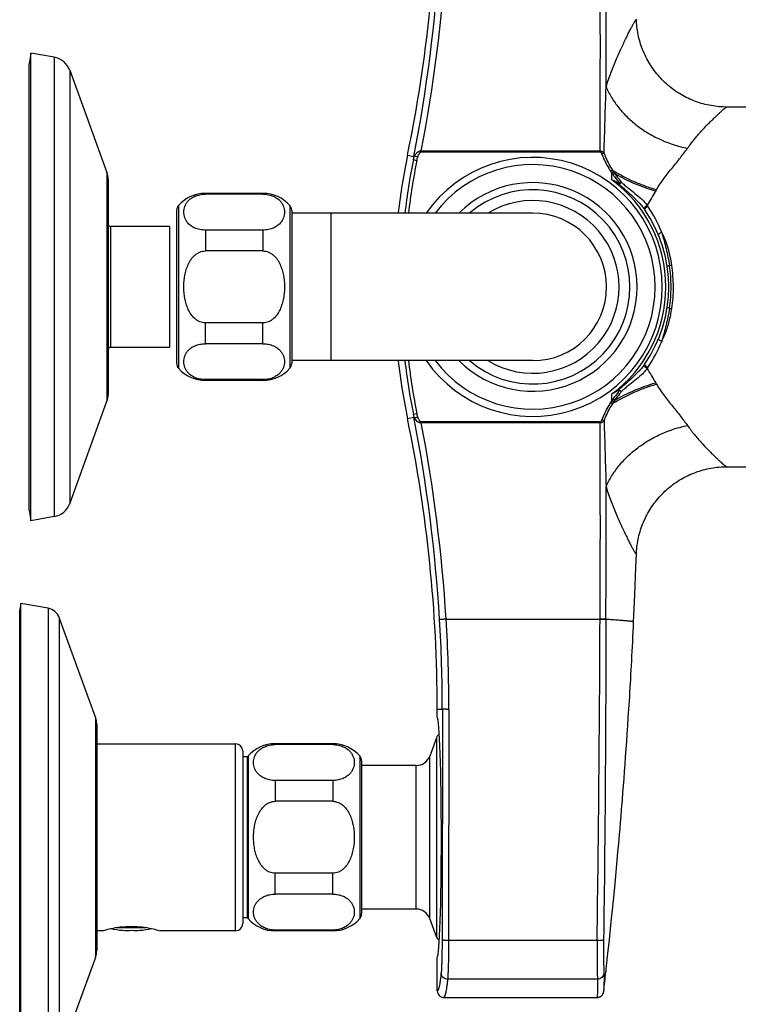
# Model space of a CAD drawing. Header units: millimetres. Extents: x 0 to 1118, y 0 to 864.
# Tile 8 of 13: x 669 to 769, y 106 to 243. Entities that reach past the tile are written whole.
import ezdxf

# ---------------------------------------------------------------- set-up
doc = ezdxf.new("R2010")
doc.units = ezdxf.units.MM
doc.header["$LTSCALE"] = 61.468
doc.layers.get('0').update_dxf_attribs({"linetype": 'CONTINUOUS'})

msp = doc.modelspace()

# ---------------------------------------------------------------- linework, layer by layer
at = {"color": 7, "linetype": 'CONTINUOUS'}
for p, q in [((670.58, 238.01), (670.32, 236.53)), ((670.58, 173.01), (670.58, 238.01)), ((673.83, 237.44), (670.58, 238.01)), ((670.32, 174.49), (670.32, 236.53)), ((675.97, 235.64), (681.15, 221.41)), ((790.22, 230.51), (767.29, 230.51)), ((681.32, 220.45), (681.32, 190.57)), ((702.82, 218.51), (694.82, 218.51)), ((702.82, 218.4), (694.82, 218.4)), ((690.82, 216.16), (690.82, 194.86)), ((706.82, 216.16), (706.82, 194.86)), ((740.32, 215.76), (706.82, 215.76)), ((689.82, 213.91), (681.62, 213.91)), ((689.82, 213.91), (689.82, 197.11)), ((702.82, 213.4), (694.82, 213.4)), ((702.82, 210.51), (694.82, 210.51)), ((702.82, 200.51), (694.82, 200.51)), ((689.82, 197.11), (681.62, 197.11)), ((702.82, 197.62), (694.82, 197.62)), ((740.32, 195.26), (706.82, 195.26)), ((702.82, 192.62), (694.82, 192.62)), ((702.82, 192.51), (694.82, 192.51)), ((675.97, 175.38), (681.15, 189.61)), ((767.04, 180.51), (767.3, 180.51)), ((767.29, 180.51), (790.22, 180.51)), ((670.32, 174.49), (670.58, 173.01)), ((673.83, 173.58), (670.58, 173.01)), ((669.17, 161.51), (669.02, 160.66)), ((669.17, 96.51), (669.17, 161.51)), ((672.98, 160.84), (669.17, 161.51)), ((669.02, 97.36), (669.02, 160.66)), ((679.55, 145.72), (674.52, 159.55)), ((727.04, 145.74), (727.04, 146.83)), ((753.6, 145.65), (753.68, 146.8)), ((753.53, 144.52), (753.6, 145.65)), ((679.72, 144.76), (679.72, 113.26)), ((753.45, 143.41), (753.53, 144.52)), ((726.93, 142.85), (726, 140.3)), ((753.31, 141.25), (753.38, 142.32)), ((753.38, 142.32), (753.45, 143.41)), ((679.72, 142.01), (699.02, 142.01)), ((700.02, 141.01), (700.02, 117.01)), ((712.52, 142.01), (704.52, 142.01)), ((712.52, 141.9), (704.52, 141.9)), ((753.23, 140.2), (753.31, 141.25)), ((700.68, 140.2), (700.02, 140.2)), ((700.68, 117.82), (700.68, 140.2)), ((716.52, 139.66), (716.52, 118.36)), ((753.15, 139.16), (753.23, 140.2)), ((724.12, 138.99), (716.52, 138.99)), ((753.08, 138.14), (753.15, 139.16)), ((712.52, 136.9), (704.52, 136.9)), ((752.93, 136.15), (753, 137.14)), ((753, 137.14), (753.08, 138.14)), ((752.85, 135.19), (752.93, 136.15)), ((752.78, 134.24), (752.85, 135.19)), ((712.52, 134.01), (704.52, 134.01)), ((752.59, 131.97), (752.67, 132.86)), ((752.52, 131.09), (752.59, 131.97)), ((752.38, 129.4), (752.45, 130.23)), ((752.45, 130.23), (752.52, 131.09)), ((752.27, 128.17), (752.38, 129.4)), ((752.16, 126.99), (752.27, 128.17)), ((752.06, 125.84), (752.16, 126.99)), ((751.86, 123.64), (751.96, 124.72)), ((751.96, 124.72), (752.06, 125.84)), ((712.52, 124.01), (704.52, 124.01)), ((751.76, 122.58), (751.86, 123.64)), ((751.66, 121.55), (751.76, 122.58)), ((712.52, 121.12), (704.52, 121.12)), ((751.53, 120.21), (751.66, 121.55)), ((751.4, 118.93), (751.53, 120.21)), ((700.68, 117.82), (700.02, 117.82)), ((724.12, 119.03), (716.52, 119.03)), ((726.93, 115.17), (726, 117.72)), ((751.13, 116.31), (751.28, 117.72)), ((751.28, 117.72), (751.4, 118.93)), ((680.52, 116.01), (679.72, 116.01)), ((699.02, 116.01), (688.52, 116.01)), ((712.52, 116.12), (704.52, 116.12)), ((712.52, 116.01), (704.52, 116.01)), ((750.97, 114.75), (751.13, 116.31)), ((750.77, 112.88), (750.97, 114.75)), ((679.55, 112.31), (674.52, 98.47)), ((727.04, 107.66), (727.04, 112.28)), ((750.58, 111.16), (750.77, 112.88)), ((750.53, 110.69), (750.58, 111.16)), ((750.38, 109.33), (750.4, 109.54)), ((750.4, 109.54), (750.45, 110.01)), ((750.45, 110.01), (750.48, 110.27)), ((750.2, 107.68), (750.25, 108.14)), ((750.25, 108.14), (750.31, 108.71)), ((750.31, 108.71), (750.33, 108.91)), ((727.94, 106.76), (749.28, 106.76)), ((750.18, 107.56), (750.19, 107.57)), ((750.18, 107.55), (750.18, 107.56)), ((750.18, 107.54), (750.18, 107.55)), ((750.18, 107.53), (750.18, 107.54)), ((750.18, 107.52), (750.18, 107.53)), ((750.19, 107.63), (750.2, 107.65)), ((750.19, 107.61), (750.19, 107.63)), ((750.19, 107.6), (750.19, 107.61)), ((750.19, 107.59), (750.19, 107.6)), ((750.19, 107.58), (750.19, 107.59)), ((750.19, 107.57), (750.19, 107.58)), ((750.2, 107.66), (750.2, 107.68)), ((750.2, 107.65), (750.2, 107.66))]:
    msp.add_line(p, q, dxfattribs=at)
at = {"color": 9, "linetype": 'CONTINUOUS'}
for p, q in [((673.83, 237.44), (673.83, 173.58)), ((675.97, 235.64), (675.97, 175.38)), ((722.91, 223.82), (723.81, 223.64)), ((723.72, 223.2), (724.21, 223.1)), ((723.9, 223.72), (724.34, 223.57)), ((724.82, 224.42), (724.82, 224.27)), ((724.82, 224.42), (749.67, 224.42)), ((724.82, 224.27), (749.67, 224.27)), ((749.67, 224.42), (749.67, 224.27)), ((750.22, 224.1), (749.91, 223.98)), ((751.38, 221.75), (751.14, 221.58)), ((681.15, 221.41), (681.15, 189.61)), ((751.56, 221.49), (751.32, 221.32)), ((751.32, 220.39), (751.32, 221.32)), ((694.82, 218.51), (694.82, 218.4)), ((702.82, 218.51), (702.82, 218.4)), ((691.07, 216.82), (691.07, 194.2)), ((706.57, 216.82), (706.57, 194.2)), ((712.32, 195.26), (712.32, 215.76)), ((681.62, 213.91), (681.62, 197.11)), ((694.82, 213.4), (694.82, 210.51)), ((702.82, 213.4), (702.82, 210.51)), ((694.82, 197.62), (694.82, 200.51)), ((702.82, 197.62), (702.82, 200.51)), ((694.82, 192.51), (694.82, 192.62)), ((702.82, 192.51), (702.82, 192.62)), ((751.32, 189.7), (751.32, 190.64)), ((751.38, 189.27), (751.14, 189.44)), ((751.56, 189.53), (751.32, 189.7)), ((723.72, 187.82), (724.21, 187.92)), ((722.91, 187.2), (723.81, 187.39)), ((723.9, 187.3), (724.34, 187.45)), ((749.67, 186.76), (724.82, 186.76)), ((749.67, 186.6), (724.82, 186.6)), ((749.67, 186.6), (749.67, 186.76)), ((750.22, 186.92), (749.91, 187.04)), ((672.98, 160.84), (672.98, 97.18)), ((674.52, 159.55), (674.52, 98.47)), ((728.28, 159.33), (749.67, 159.33)), ((749.67, 159.33), (749.67, 159.28)), ((750.49, 159.34), (750.49, 159.29)), ((727.04, 146.83), (727.76, 146.83)), ((727.76, 146.83), (727.71, 114.72)), ((728.65, 146.79), (728.61, 114.69)), ((679.55, 145.72), (679.55, 112.31)), ((726.93, 142.85), (726.93, 115.17)), ((699.02, 116.01), (699.02, 142.01)), ((704.52, 142.01), (704.52, 141.9)), ((712.52, 142.01), (712.52, 141.9)), ((700.77, 140.32), (700.77, 117.7)), ((716.27, 140.32), (716.27, 117.7)), ((726, 117.72), (726, 140.3)), ((724.12, 119.03), (724.12, 138.99)), ((704.52, 136.9), (704.52, 134.01)), ((712.52, 136.9), (712.52, 134.01)), ((704.52, 121.12), (704.52, 124.01)), ((712.52, 121.12), (712.52, 124.01)), ((682.49, 116.48), (686.55, 116.48)), ((704.52, 116.01), (704.52, 116.12)), ((712.52, 116.01), (712.52, 116.12)), ((749.26, 114.69), (728.61, 114.69)), ((749.31, 109.29), (728.49, 109.29))]:
    msp.add_line(p, q, dxfattribs=at)
at = {"color": 7, "linetype": 'CONTINUOUS'}
for points in [[(767.3, 230.51), (767.04, 230.51), (766.76, 230.52), (766.48, 230.54), (766.2, 230.56), (765.93, 230.59), (765.65, 230.62), (765.37, 230.66), (765.1, 230.7), (764.82, 230.76), (764.55, 230.81), (764.28, 230.88), (764.01, 230.95), (763.74, 231.02), (763.47, 231.11), (763.21, 231.19), (762.94, 231.29), (762.68, 231.39), (762.42, 231.49), (762.17, 231.6), (761.91, 231.72), (761.66, 231.84), (761.41, 231.97), (761.17, 232.1), (760.92, 232.24), (760.69, 232.39), (760.45, 232.54), (760.22, 232.69), (759.99, 232.85), (759.76, 233.02), (759.54, 233.19), (759.32, 233.36), (759.11, 233.54), (758.9, 233.72), (758.69, 233.91), (758.49, 234.11), (758.29, 234.3), (758.1, 234.51), (757.91, 234.71), (757.73, 234.92), (757.55, 235.14), (757.37, 235.36), (757.2, 235.58), (757.04, 235.8), (756.88, 236.03), (756.73, 236.27), (756.58, 236.5), (756.44, 236.74), (756.3, 236.98), (756.16, 237.23), (756.04, 237.48), (755.92, 237.73), (755.8, 237.98), (755.69, 238.23), (755.59, 238.49), (755.49, 238.75), (755.39, 239.01), (755.31, 239.27), (755.23, 239.54), (755.15, 239.8), (755.08, 240.07), (755.02, 240.33), (754.96, 240.6), (754.91, 240.86), (754.87, 241.13), (754.83, 241.39), (754.8, 241.65), (754.77, 241.91), (754.75, 242.16), (754.73, 242.42), (754.72, 242.65)], [(754.72, 168.37), (754.73, 168.6), (754.75, 168.85), (754.77, 169.11), (754.8, 169.37), (754.83, 169.63), (754.87, 169.89), (754.91, 170.16), (754.96, 170.42), (755.02, 170.69), (755.08, 170.95), (755.15, 171.22), (755.23, 171.48), (755.31, 171.74), (755.39, 172.01), (755.49, 172.27), (755.59, 172.53), (755.69, 172.79), (755.8, 173.04), (755.92, 173.29), (756.04, 173.54), (756.16, 173.79), (756.3, 174.04), (756.43, 174.28), (756.58, 174.52), (756.73, 174.75), (756.88, 174.99), (757.04, 175.22), (757.2, 175.44), (757.37, 175.66), (757.55, 175.88), (757.73, 176.1), (757.91, 176.31), (758.1, 176.51), (758.29, 176.72), (758.49, 176.91), (758.69, 177.11), (758.9, 177.3), (759.11, 177.48), (759.32, 177.66), (759.54, 177.83), (759.76, 178), (759.99, 178.17), (760.21, 178.33), (760.45, 178.48), (760.68, 178.63), (760.92, 178.78), (761.17, 178.92), (761.41, 179.05), (761.66, 179.18), (761.91, 179.3), (762.16, 179.42), (762.42, 179.53), (762.68, 179.63), (762.94, 179.73), (763.2, 179.83), (763.47, 179.91), (763.74, 180), (764.01, 180.07), (764.28, 180.14), (764.55, 180.21), (764.82, 180.26), (765.1, 180.32), (765.37, 180.36), (765.65, 180.4), (765.92, 180.44), (766.2, 180.46), (766.48, 180.48), (766.76, 180.5), (767.04, 180.51)], [(754.34, 158.93), (754.51, 162.76), (754.66, 166.56), (754.72, 168.37)], [(753.68, 146.8), (753.71, 147.38), (753.75, 147.97), (753.79, 148.56), (753.82, 149.16), (753.86, 149.77), (753.89, 150.38), (753.93, 151), (753.96, 151.62), (754, 152.25), (754.04, 152.89), (754.07, 153.53), (754.11, 154.19), (754.14, 154.84), (754.17, 155.51), (754.21, 156.18), (754.24, 156.86), (754.28, 157.55), (754.31, 158.25), (754.34, 158.93)], [(752.67, 132.86), (752.7, 133.32), (752.78, 134.24)], [(750.48, 110.27), (750.5, 110.4), (750.53, 110.69)], [(750.33, 108.91), (750.37, 109.23), (750.38, 109.33)], [(749.28, 106.76), (749.33, 106.76), (749.36, 106.76), (749.4, 106.77), (749.44, 106.77), (749.48, 106.78), (749.52, 106.79), (749.56, 106.8), (749.59, 106.82), (749.63, 106.83), (749.67, 106.85), (749.7, 106.86), (749.73, 106.88), (749.77, 106.9), (749.8, 106.92), (749.83, 106.94), (749.85, 106.96), (749.88, 106.98), (749.9, 107.01), (749.93, 107.03), (749.95, 107.05), (749.97, 107.07), (749.98, 107.09), (750, 107.11), (750.02, 107.13), (750.03, 107.15), (750.04, 107.17), (750.05, 107.19), (750.06, 107.21), (750.07, 107.23), (750.08, 107.24), (750.09, 107.26), (750.1, 107.28), (750.11, 107.29), (750.11, 107.31), (750.12, 107.32), (750.13, 107.34), (750.13, 107.35), (750.14, 107.36), (750.14, 107.38), (750.14, 107.39), (750.15, 107.4), (750.15, 107.41), (750.15, 107.42), (750.16, 107.43), (750.16, 107.44), (750.16, 107.44), (750.16, 107.45), (750.16, 107.46), (750.17, 107.47), (750.17, 107.47), (750.17, 107.48), (750.17, 107.49), (750.17, 107.49), (750.17, 107.5), (750.17, 107.5), (750.17, 107.51), (750.18, 107.52)]]:
    msp.add_lwpolyline(points, dxfattribs=at)
for centre, radius, start, end in [((527.52, 264.2), 199.52, 348.3248, 360), ((673.34, 234.68), 2.8, 20, 80), ((811.52, 205.51), 90.48, 168.3248, 173.4953), ((740.32, 205.51), 18, 214.7133, 145.2867), ((678.52, 220.45), 2.8, 0, 20), ((740.32, 205.51), 13.5, 229.4003, 130.5997), ((694.82, 213.51), 5, 90, 138.5904), ((702.82, 213.51), 5, 41.4096, 90), ((691.82, 216.16), 1, 138.5904, 180), ((705.82, 216.16), 1, 0, 41.4096), ((740.32, 205.51), 12, 238.6762, 121.3238), ((740.32, 205.51), 10.25, 270, 90), ((740.32, 205.51), 18.9, 325.5168, 34.4832), ((681.62, 214.21), 0.3, 180, 270), ((681.62, 196.81), 0.3, 90, 180), ((691.82, 194.86), 1, 180, 221.4096), ((705.82, 194.86), 1, 318.5904, 360), ((811.52, 205.51), 90.48, 186.5047, 191.6752), ((694.82, 197.51), 5, 221.4096, 270), ((702.82, 197.51), 5, 270, 318.5904), ((678.52, 190.57), 2.8, 340, 360), ((527.52, 146.83), 199.52, 0, 11.6752), ((673.34, 176.34), 2.8, 280, 340), ((672.64, 158.87), 2, 20, 80), ((676.92, 144.76), 2.8, 0, 20), ((727.87, 142.51), 1, 122.6704, 160), ((699.02, 141.01), 1, 0, 90), ((704.52, 137.01), 5, 90, 138.5904), ((712.52, 137.01), 5, 41.4096, 90), ((701.52, 139.66), 1, 138.5904, 147.0949), ((715.52, 139.66), 1, 0, 41.4096), ((724.12, 140.99), 2, 270, 340), ((701.52, 118.36), 1, 212.9051, 221.4096), ((704.52, 121.01), 5, 221.4096, 270), ((712.52, 121.01), 5, 270, 318.5904), ((715.52, 118.36), 1, 318.5904, 360), ((724.12, 117.03), 2, 20, 90), ((699.02, 117.01), 1, 270, 360), ((684.52, 130.01), 13.98, 258.3063, 265.0719), ((683.9, 126.54), 10.47, 266.8469, 273.4221), ((685.15, 126.54), 10.47, 266.5779, 273.1531), ((684.52, 130.01), 13.98, 274.9281, 281.6938), ((727.87, 115.51), 1, 200, 237.3296), ((676.92, 113.26), 2.8, 340, 360), ((727.94, 107.66), 0.9, 180.0272, 269.7584)]:
    msp.add_arc(centre, radius, start, end, dxfattribs=at)
at = {"color": 9, "linetype": 'CONTINUOUS'}
for centre, radius, start, end in [((511.59, 264.93), 216.19, 348.9877, 356.4952), ((515.36, 264.85), 213.33, 349.0744, 356.4634), ((-2007.03, 238.85), 2756.74, 359.70015, 0.267), ((-3264.43, 239.27), 4014.94, 359.91511, 0.17707), ((811.52, 205.51), 89.56, 168.6066, 173.4283), ((811.52, 205.51), 89.06, 168.6066, 173.3914), ((808.53, 207.14), 86.32, 168.9848, 169.2771), ((740.32, 205.51), 17, 217.0839, 142.9161), ((759.85, 227.22), 10.08, 212.8632, 214.6209), ((759.83, 227.41), 10.46, 213.8041, 215.5452), ((766.3, 231.56), 18.14, 214.3575, 215.2547), ((740.32, 205.51), 18.5, 306.4837, 53.5169), ((743.21, 206.1), 16.43, 56.2798, 60.4116), ((778.92, 183.99), 46.14, 126.1297, 126.4885), ((766.11, 231.54), 17.68, 214.6306, 215.5386), ((740.32, 205.51), 14.5, 224.9877, 135.0123), ((759.7, 216.34), 8.13, 154.0936, 155.1152), ((776.37, 207.58), 22.07, 148.7467, 149.304), ((1382.74, -152.54), 727.31, 149.29381, 149.47638), ((750.03, 212.18), 7.12, 34.4855, 35.7755), ((752.77, 214.33), 4.27, 33.9488, 36.1806), ((739.79, 205.6), 19.92, 22.0966, 33.9353), ((760.69, 201.55), 7.05, 98.5592, 101.2093), ((739.82, 205.51), 19.72, 359.9987, 8.6288), ((739.27, 205.51), 20.59, 0.0013, 8.4226), ((739.82, 205.51), 19.72, 351.371, 0.0014), ((739.29, 205.51), 20.58, 351.5745, 0.0017), ((760.69, 209.47), 7.06, 258.7903, 261.4401), ((739.78, 205.42), 19.92, 326.0649, 337.9038), ((811.52, 205.51), 89.56, 186.5717, 191.3934), ((811.52, 205.51), 89.06, 186.6086, 191.3934), ((750.03, 198.84), 7.12, 324.224, 325.5149), ((752.76, 196.7), 4.28, 323.815, 326.0506), ((776.37, 203.44), 22.07, 210.696, 211.2533), ((759.83, 183.62), 10.46, 144.4548, 146.1959), ((766.3, 179.46), 18.14, 144.7453, 145.6425), ((759.85, 183.81), 10.08, 145.3791, 147.1368), ((778.92, 227.02), 46.13, 233.5113, 233.8701), ((766.11, 179.48), 17.68, 144.4614, 145.3694), ((808.53, 203.88), 86.32, 190.7229, 191.0152), ((511.59, 146.09), 216.19, 3.5048, 11.0123), ((652.15, 186.68), 72.67, 359.9395, 0.0601), ((515.35, 146.17), 213.33, 3.5366, 10.9255), ((-2007.04, 172.18), 2756.75, 359.73301, 0.29985), ((-3264.43, 171.75), 4014.94, 359.82293, 0.08489), ((527.52, 147.08), 200.23, 359.9277, 3.5008), ((527.53, 147.05), 201.13, 359.9279, 3.5011), ((-3382.34, 175.31), 4132.04, 359.15928, 359.77762)]:
    msp.add_arc(centre, radius, start, end, dxfattribs=at)
at = {"color": 7, "linetype": 'CONTINUOUS'}
msp.add_ellipse((727.02, 129.01), major_axis=(0, 16.74), ratio=0.036016, start_param=3.177868, end_param=6.24691, dxfattribs=at)
at = {"color": 9, "linetype": 'CONTINUOUS'}
for points, knots in [([(750.51, 233.32), (750.62, 233.66), (750.86, 234.34), (751.22, 235.33), (751.59, 236.28), (751.96, 237.18), (752.33, 238.03), (752.69, 238.83), (753.03, 239.57), (753.36, 240.24), (753.66, 240.84), (753.89, 241.29), (754.06, 241.61), (754.17, 241.82), (754.27, 242.01), (754.37, 242.17), (754.45, 242.31), (754.52, 242.43), (754.57, 242.51), (754.61, 242.56), (754.63, 242.6), (754.65, 242.62), (754.67, 242.64), (754.69, 242.66), (754.7, 242.67), (754.71, 242.67), (754.72, 242.67), (754.72, 242.66), (754.72, 242.65), (754.72, 242.65)], [0, 0, 0, 0, 0.105359, 0.207745, 0.30663, 0.401503, 0.491787, 0.576851, 0.65602, 0.728586, 0.793823, 0.851011, 0.876339, 0.899349, 0.919988, 0.938219, 0.954005, 0.967327, 0.978174, 0.982671, 0.986551, 0.98982, 0.992484, 0.994555, 0.996063, 0.997075, 0.997803, 0.998683, 1, 1, 1, 1]), ([(750.22, 224.1), (750.27, 225.63), (750.37, 228.7), (750.46, 231.78), (750.51, 233.32)], [0, 0, 0, 0, 0.497489, 1, 1, 1, 1]), ([(750.51, 233.32), (750.72, 232.81), (751.25, 231.79), (752.26, 230.36), (753.49, 229.03), (754.91, 227.82), (756.49, 226.77), (758.75, 225.61), (760.58, 225.02), (761.83, 224.78)], [0, 0, 0, 0, 0.113832, 0.232673, 0.355945, 0.482739, 0.611908, 0.742152, 1, 1, 1, 1]), ([(761.83, 224.78), (762.13, 225.21), (762.75, 226.01), (763.7, 227.12), (764.48, 227.95), (765.07, 228.54), (765.47, 228.93), (765.84, 229.28), (766.17, 229.6), (766.47, 229.87), (766.72, 230.09), (766.91, 230.25), (767.03, 230.35), (767.11, 230.4), (767.17, 230.45), (767.22, 230.48), (767.26, 230.5), (767.29, 230.51), (767.3, 230.51)], [0, 0, 0, 0, 0.198247, 0.382634, 0.550153, 0.626458, 0.697116, 0.761589, 0.819322, 0.86977, 0.912463, 0.947025, 0.961163, 0.97317, 0.983031, 0.990748, 0.99636, 1, 1, 1, 1]), ([(757.51, 219.03), (757.84, 219.58), (758.56, 220.61), (759.7, 222.06), (760.64, 223.22), (761.34, 224.12), (761.67, 224.56), (761.83, 224.78)], [0, 0, 0, 0, 0.266154, 0.524181, 0.770457, 0.887701, 1, 1, 1, 1]), ([(723.72, 223.2), (723.75, 223.34), (723.81, 223.51), (723.88, 223.68), (723.9, 223.72)], [0, 0, 0, 0, 0.749354, 1, 1, 1, 1]), ([(723.9, 223.72), (723.89, 223.72), (723.86, 223.7), (723.83, 223.68), (723.81, 223.65), (723.81, 223.64)], [0, 0, 0, 0, 0.302625, 0.683107, 1, 1, 1, 1]), ([(723.9, 223.72), (723.95, 223.81), (724.02, 223.94), (724.13, 224.08), (724.2, 224.15), (724.26, 224.2), (724.32, 224.25), (724.38, 224.3), (724.45, 224.33), (724.51, 224.37), (724.59, 224.4), (724.65, 224.41), (724.7, 224.42), (724.74, 224.42), (724.78, 224.42), (724.81, 224.42), (724.82, 224.42)], [0, 0, 0, 0, 0.245718, 0.369306, 0.431301, 0.493512, 0.555953, 0.618516, 0.681293, 0.744594, 0.808178, 0.871762, 0.903689, 0.935705, 0.96785, 1, 1, 1, 1]), ([(724.34, 223.57), (724.36, 223.64), (724.4, 223.75), (724.46, 223.88), (724.51, 223.98), (724.57, 224.07), (724.62, 224.14), (724.67, 224.2), (724.72, 224.23), (724.76, 224.26), (724.8, 224.27), (724.82, 224.27)], [0, 0, 0, 0, 0.250093, 0.375158, 0.500216, 0.625261, 0.750262, 0.812786, 0.87529, 0.93772, 1, 1, 1, 1]), ([(749.67, 224.42), (749.72, 224.42), (749.81, 224.4), (749.91, 224.37), (749.98, 224.33), (750.05, 224.28), (750.12, 224.23), (750.17, 224.17), (750.21, 224.12), (750.22, 224.1)], [0, 0, 0, 0, 0.252693, 0.378709, 0.50421, 0.628993, 0.753205, 0.87682, 1, 1, 1, 1]), ([(749.67, 224.27), (749.68, 224.27), (749.72, 224.26), (749.76, 224.23), (749.79, 224.2), (749.83, 224.15), (749.88, 224.08), (749.9, 224.01), (749.91, 223.98)], [0, 0, 0, 0, 0.124533, 0.249409, 0.374475, 0.499607, 0.749744, 1, 1, 1, 1]), ([(749.91, 223.98), (749.99, 223.77), (750.34, 222.94), (750.77, 222.14), (751.14, 221.58)], [0, 0, 0, 0, 0.250215, 1, 1, 1, 1]), ([(750.22, 224.1), (750.3, 223.9), (750.62, 223.08), (751.03, 222.3), (751.38, 221.75)], [0, 0, 0, 0, 0.250212, 1, 1, 1, 1]), ([(751.38, 221.75), (751.85, 221.45), (752.82, 220.9), (754.33, 220.17), (755.89, 219.54), (756.97, 219.19), (757.51, 219.03)], [0, 0, 0, 0, 0.245887, 0.496737, 0.749232, 1, 1, 1, 1]), ([(752.39, 219.89), (752.3, 219.94), (751.95, 220.11), (751.59, 220.27), (751.32, 220.39)], [0, 0, 0, 0, 0.249612, 1, 1, 1, 1]), ([(751.48, 221.09), (751.56, 220.99), (751.85, 220.58), (752.16, 220.19), (752.39, 219.89)], [0, 0, 0, 0, 0.250162, 1, 1, 1, 1]), ([(751.72, 221.26), (752.6, 220.74), (754.45, 219.82), (756.4, 219.13), (757.4, 218.85)], [0, 0, 0, 0, 0.497669, 1, 1, 1, 1]), ([(751.72, 221.26), (751.79, 221.16), (752.08, 220.76), (752.38, 220.37), (752.62, 220.08)], [0, 0, 0, 0, 0.250226, 1, 1, 1, 1]), ([(752.62, 220.08), (752.6, 220.06), (752.54, 219.99), (752.46, 219.9), (752.39, 219.83), (752.36, 219.79), (752.34, 219.77), (752.33, 219.76)], [0, 0, 0, 0, 0.235687, 0.618936, 0.812427, 0.907282, 1, 1, 1, 1]), ([(752.33, 219.76), (752.48, 219.63), (752.79, 219.36), (753.41, 218.82), (754.17, 218.14), (754.9, 217.43), (755.44, 216.82), (755.69, 216.51), (755.81, 216.34)], [0, 0, 0, 0, 0.125521, 0.251035, 0.501884, 0.751891, 0.876262, 1, 1, 1, 1]), ([(752.62, 220.08), (752.6, 220.07), (752.52, 220.01), (752.45, 219.94), (752.39, 219.89)], [0, 0, 0, 0, 0.233608, 1, 1, 1, 1]), ([(752.62, 220.08), (752.77, 219.94), (753.07, 219.66), (753.71, 219.14), (754.52, 218.52), (755.3, 217.88), (755.86, 217.32), (756.11, 217.01), (756.22, 216.85)], [0, 0, 0, 0, 0.127614, 0.255154, 0.509214, 0.758986, 0.880844, 1, 1, 1, 1]), ([(756.22, 216.86), (756.15, 216.82), (756.07, 216.75), (755.96, 216.66), (755.9, 216.59), (755.85, 216.51), (755.81, 216.44), (755.79, 216.37), (755.81, 216.34)], [0, 0, 0, 0, 0.318275, 0.473381, 0.617223, 0.744397, 0.851033, 1, 1, 1, 1]), ([(756.31, 216.72), (756.28, 216.7), (756.22, 216.66), (756.13, 216.59), (756.04, 216.52), (755.98, 216.45), (755.93, 216.38), (755.89, 216.32), (755.88, 216.26), (755.89, 216.22), (755.9, 216.21)], [0, 0, 0, 0, 0.162311, 0.325522, 0.482421, 0.62629, 0.751526, 0.854499, 0.935111, 1, 1, 1, 1]), ([(758.24, 213.09), (758.18, 213.07), (758.08, 213.02), (757.97, 212.96), (757.9, 212.91), (757.85, 212.87), (757.82, 212.84), (757.79, 212.81), (757.77, 212.77), (757.78, 212.75)], [0, 0, 0, 0, 0.348328, 0.510762, 0.656597, 0.780487, 0.833019, 0.878913, 1, 1, 1, 1]), ([(759.64, 208.53), (759.58, 208.93), (759.3, 210.5), (758.79, 212.03), (758.24, 213.09)], [0, 0, 0, 0, 0.253461, 1, 1, 1, 1]), ([(758.24, 213.09), (758.46, 212.33), (758.88, 210.81), (759.2, 209.26), (759.32, 208.47)], [0, 0, 0, 0, 0.496147, 1, 1, 1, 1]), ([(759.32, 208.47), (759.28, 208.46), (759.2, 208.44), (759.11, 208.42), (759.05, 208.4), (759.03, 208.39), (759.02, 208.38), (759.01, 208.38), (759, 208.37), (759, 208.37)], [0, 0, 0, 0, 0.394138, 0.706617, 0.823439, 0.910803, 0.943195, 0.968264, 1, 1, 1, 1]), ([(759.32, 202.55), (759.2, 201.76), (758.88, 200.21), (758.46, 198.69), (758.24, 197.93)], [0, 0, 0, 0, 0.503853, 1, 1, 1, 1]), ([(759.32, 202.55), (759.28, 202.56), (759.2, 202.58), (759.11, 202.6), (759.05, 202.62), (759.03, 202.63), (759.02, 202.64), (759.01, 202.65), (759, 202.65), (759, 202.66)], [0, 0, 0, 0, 0.394126, 0.7066, 0.823421, 0.910788, 0.943184, 0.968256, 1, 1, 1, 1]), ([(758.24, 197.93), (758.42, 198.28), (758.83, 199.19), (759.32, 200.71), (759.55, 201.9), (759.64, 202.5)], [0, 0, 0, 0, 0.24694, 0.621205, 1, 1, 1, 1]), ([(758.24, 197.93), (758.18, 197.96), (758.08, 198), (757.97, 198.06), (757.9, 198.11), (757.85, 198.15), (757.82, 198.18), (757.79, 198.21), (757.77, 198.25), (757.78, 198.27)], [0, 0, 0, 0, 0.348314, 0.510746, 0.656582, 0.780476, 0.83301, 0.878907, 1, 1, 1, 1]), ([(755.81, 194.68), (755.68, 194.5), (755.42, 194.17), (754.84, 193.52), (754.06, 192.77), (753.24, 192.05), (752.59, 191.48), (752.26, 191.2), (752.09, 191.05)], [0, 0, 0, 0, 0.123727, 0.24812, 0.49818, 0.749023, 0.874512, 1, 1, 1, 1]), ([(756.22, 194.17), (756.15, 194.2), (756.07, 194.27), (755.96, 194.36), (755.9, 194.44), (755.85, 194.51), (755.81, 194.58), (755.79, 194.65), (755.81, 194.68)], [0, 0, 0, 0, 0.318275, 0.473381, 0.617223, 0.744397, 0.851033, 1, 1, 1, 1]), ([(756.31, 194.3), (756.28, 194.32), (756.22, 194.36), (756.13, 194.43), (756.04, 194.5), (755.98, 194.57), (755.93, 194.64), (755.89, 194.71), (755.88, 194.76), (755.89, 194.8), (755.9, 194.81)], [0, 0, 0, 0, 0.162318, 0.325534, 0.482436, 0.626304, 0.751538, 0.854506, 0.935113, 1, 1, 1, 1]), ([(756.22, 194.17), (756.11, 194.01), (755.86, 193.71), (755.3, 193.14), (754.52, 192.5), (753.71, 191.88), (753.07, 191.36), (752.77, 191.08), (752.62, 190.94)], [0, 0, 0, 0, 0.119158, 0.241017, 0.490789, 0.744848, 0.872387, 1, 1, 1, 1]), ([(756.22, 194.17), (756.42, 193.83), (756.81, 193.17), (757.2, 192.5), (757.4, 192.17)], [0, 0, 0, 0, 0.505131, 1, 1, 1, 1]), ([(751.38, 189.27), (751.85, 189.57), (752.82, 190.12), (754.33, 190.85), (755.89, 191.49), (756.97, 191.83), (757.51, 191.99)], [0, 0, 0, 0, 0.245887, 0.496737, 0.749232, 1, 1, 1, 1]), ([(751.72, 189.76), (752.6, 190.28), (754.45, 191.2), (756.4, 191.89), (757.4, 192.17)], [0, 0, 0, 0, 0.497669, 1, 1, 1, 1]), ([(757.51, 191.99), (757.84, 191.44), (758.56, 190.41), (759.7, 188.96), (760.64, 187.8), (761.34, 186.9), (761.67, 186.46), (761.83, 186.24)], [0, 0, 0, 0, 0.266154, 0.524181, 0.770457, 0.887701, 1, 1, 1, 1]), ([(752.41, 191.14), (752.33, 191.05), (752.01, 190.65), (751.7, 190.24), (751.48, 189.93)], [0, 0, 0, 0, 0.249816, 1, 1, 1, 1]), ([(752.62, 190.94), (752.54, 190.84), (752.23, 190.46), (751.93, 190.06), (751.72, 189.76)], [0, 0, 0, 0, 0.249755, 1, 1, 1, 1]), ([(751.14, 189.44), (751.02, 189.25), (750.54, 188.49), (750.16, 187.67), (749.91, 187.04)], [0, 0, 0, 0, 0.250174, 1, 1, 1, 1]), ([(751.38, 189.27), (751.26, 189.09), (750.81, 188.34), (750.45, 187.54), (750.22, 186.92)], [0, 0, 0, 0, 0.250177, 1, 1, 1, 1]), ([(723.9, 187.3), (723.88, 187.34), (723.81, 187.51), (723.75, 187.68), (723.72, 187.82)], [0, 0, 0, 0, 0.250646, 1, 1, 1, 1]), ([(723.9, 187.3), (723.89, 187.3), (723.86, 187.32), (723.83, 187.34), (723.81, 187.37), (723.81, 187.38)], [0, 0, 0, 0, 0.302625, 0.683107, 1, 1, 1, 1]), ([(724.82, 186.6), (724.79, 186.6), (724.75, 186.6), (724.7, 186.6), (724.65, 186.61), (724.59, 186.63), (724.49, 186.66), (724.38, 186.72), (724.22, 186.85), (724.05, 187.04), (723.95, 187.21), (723.9, 187.3)], [0, 0, 0, 0, 0.06427, 0.096327, 0.12833, 0.192147, 0.255647, 0.381601, 0.506634, 0.75414, 1, 1, 1, 1]), ([(724.82, 186.76), (724.8, 186.76), (724.76, 186.76), (724.72, 186.79), (724.67, 186.83), (724.62, 186.88), (724.57, 186.95), (724.49, 187.08), (724.41, 187.24), (724.36, 187.38), (724.34, 187.45)], [0, 0, 0, 0, 0.06225, 0.124696, 0.187206, 0.249738, 0.374754, 0.499814, 0.749877, 1, 1, 1, 1]), ([(749.91, 187.04), (749.9, 187.01), (749.88, 186.95), (749.83, 186.87), (749.79, 186.82), (749.76, 186.79), (749.72, 186.76), (749.68, 186.76), (749.67, 186.76)], [0, 0, 0, 0, 0.250238, 0.500356, 0.62548, 0.750533, 0.875386, 1, 1, 1, 1]), ([(750.22, 186.92), (750.21, 186.9), (750.17, 186.85), (750.12, 186.8), (750.05, 186.74), (749.98, 186.7), (749.91, 186.65), (749.85, 186.63), (749.79, 186.62), (749.76, 186.61), (749.73, 186.61), (749.7, 186.61), (749.68, 186.6), (749.67, 186.6)], [0, 0, 0, 0, 0.123077, 0.246695, 0.370642, 0.495465, 0.621036, 0.746721, 0.809844, 0.873164, 0.904848, 0.936561, 1, 1, 1, 1]), ([(750.22, 186.92), (750.27, 185.39), (750.37, 182.32), (750.46, 179.24), (750.51, 177.7)], [0, 0, 0, 0, 0.497489, 1, 1, 1, 1]), ([(750.51, 177.7), (750.72, 178.21), (751.25, 179.23), (752.26, 180.66), (753.49, 181.99), (754.91, 183.2), (756.49, 184.25), (758.75, 185.41), (760.58, 186), (761.83, 186.24)], [0, 0, 0, 0, 0.113832, 0.232673, 0.355945, 0.482739, 0.611908, 0.742152, 1, 1, 1, 1]), ([(761.83, 186.24), (762.13, 185.81), (762.75, 185.01), (763.7, 183.9), (764.48, 183.08), (765.07, 182.48), (765.47, 182.09), (765.84, 181.74), (766.17, 181.43), (766.47, 181.16), (766.72, 180.93), (766.91, 180.78), (767.03, 180.67), (767.11, 180.62), (767.17, 180.57), (767.22, 180.54), (767.26, 180.52), (767.29, 180.51), (767.3, 180.51)], [0, 0, 0, 0, 0.198247, 0.382634, 0.550153, 0.626458, 0.697116, 0.761589, 0.819322, 0.86977, 0.912463, 0.947025, 0.961163, 0.97317, 0.983031, 0.990748, 0.99636, 1, 1, 1, 1]), ([(750.51, 177.7), (750.62, 177.36), (750.86, 176.68), (751.22, 175.69), (751.59, 174.75), (751.96, 173.84), (752.33, 172.99), (752.69, 172.19), (753.03, 171.45), (753.36, 170.78), (753.66, 170.18), (753.89, 169.73), (754.06, 169.41), (754.17, 169.2), (754.27, 169.02), (754.37, 168.85), (754.45, 168.71), (754.52, 168.59), (754.57, 168.51), (754.61, 168.46), (754.63, 168.42), (754.65, 168.4), (754.67, 168.38), (754.69, 168.36), (754.7, 168.35), (754.71, 168.35), (754.72, 168.35), (754.72, 168.36), (754.72, 168.37), (754.72, 168.37)], [0, 0, 0, 0, 0.105359, 0.207745, 0.30663, 0.401503, 0.491787, 0.576851, 0.65602, 0.728586, 0.793823, 0.851011, 0.876339, 0.899349, 0.919988, 0.938219, 0.954005, 0.967327, 0.978174, 0.982671, 0.986551, 0.98982, 0.992484, 0.994555, 0.996063, 0.997075, 0.997803, 0.998683, 1, 1, 1, 1]), ([(728.28, 159.33), (728.22, 159.33), (728.11, 159.32), (727.95, 159.31), (727.8, 159.3), (727.68, 159.3), (727.6, 159.3), (727.55, 159.3), (727.5, 159.3), (727.46, 159.3), (727.43, 159.3), (727.41, 159.3), (727.39, 159.3), (727.38, 159.3), (727.38, 159.3), (727.38, 159.3)], [0, 0, 0, 0, 0.190574, 0.374104, 0.543886, 0.69372, 0.759414, 0.81814, 0.869367, 0.91263, 0.947545, 0.973815, 0.991259, 0.996679, 1, 1, 1, 1]), ([(750.49, 159.34), (750.44, 159.34), (750.33, 159.34), (750.06, 159.33), (749.84, 159.33), (749.67, 159.33)], [0, 0, 0, 0, 0.170036, 0.406658, 1, 1, 1, 1]), ([(750.49, 159.29), (750.44, 159.29), (750.33, 159.28), (750.06, 159.28), (749.84, 159.28), (749.67, 159.28)], [0, 0, 0, 0, 0.17, 0.406615, 1, 1, 1, 1]), ([(750.49, 159.29), (750.47, 151.86), (750.41, 137), (750.27, 122.13), (750.16, 114.7)], [0, 0, 0, 0, 0.500034, 1, 1, 1, 1]), ([(754.34, 158.93), (754.34, 158.93), (754.34, 158.94), (754.33, 158.95), (754.31, 158.96), (754.28, 158.96), (754.25, 158.97), (754.2, 158.98), (754.1, 159), (753.97, 159.02), (753.81, 159.04), (753.62, 159.06), (753.39, 159.08), (753.13, 159.1), (752.73, 159.14), (752.15, 159.18), (751.36, 159.24), (750.79, 159.27), (750.49, 159.29)], [0, 0, 0, 0, 0.002037, 0.005307, 0.010215, 0.016895, 0.025413, 0.035813, 0.062357, 0.09669, 0.138946, 0.189249, 0.247704, 0.314287, 0.388905, 0.561866, 0.765821, 1, 1, 1, 1]), ([(728.65, 146.79), (728.6, 146.79), (728.49, 146.79), (728.32, 146.8), (728.17, 146.8), (728.06, 146.8), (727.97, 146.81), (727.92, 146.81), (727.87, 146.81), (727.84, 146.81), (727.8, 146.82), (727.78, 146.82), (727.77, 146.82), (727.76, 146.82), (727.76, 146.82), (727.76, 146.83)], [0, 0, 0, 0, 0.190466, 0.373951, 0.543735, 0.693599, 0.759314, 0.818063, 0.869311, 0.912593, 0.947524, 0.973806, 0.991257, 0.996679, 1, 1, 1, 1]), ([(727.71, 114.72), (727.71, 114.22), (727.71, 113.28), (727.69, 112.15), (727.66, 111.35), (727.64, 110.87), (727.62, 110.48), (727.6, 110.25), (727.59, 110.15)], [0, 0, 0, 0, 0.32504, 0.616871, 0.741818, 0.848869, 0.935576, 1, 1, 1, 1]), ([(728.61, 114.69), (728.56, 114.69), (728.44, 114.69), (728.28, 114.69), (728.13, 114.69), (728.01, 114.69), (727.93, 114.7), (727.88, 114.7), (727.83, 114.7), (727.79, 114.71), (727.76, 114.71), (727.74, 114.71), (727.73, 114.71), (727.72, 114.72), (727.72, 114.72), (727.71, 114.72)], [0, 0, 0, 0, 0.190466, 0.373951, 0.543735, 0.693599, 0.759314, 0.818063, 0.869311, 0.912593, 0.947524, 0.973806, 0.991257, 0.996679, 1, 1, 1, 1]), ([(728.61, 114.69), (728.61, 114.1), (728.61, 112.99), (728.59, 111.66), (728.56, 110.72), (728.54, 110.14), (728.52, 109.68), (728.5, 109.41), (728.49, 109.29)], [0, 0, 0, 0, 0.325074, 0.616935, 0.741893, 0.848939, 0.935628, 1, 1, 1, 1]), ([(749.26, 114.69), (749.25, 114.1), (749.25, 112.99), (749.26, 111.66), (749.28, 110.72), (749.29, 110.14), (749.29, 109.68), (749.3, 109.41), (749.31, 109.29)], [0, 0, 0, 0, 0.325143, 0.617068, 0.742046, 0.849087, 0.935734, 1, 1, 1, 1]), ([(750.16, 114.7), (750.15, 114.7), (750.14, 114.7), (750.12, 114.7), (750.1, 114.69), (750.05, 114.69), (749.97, 114.69), (749.86, 114.68), (749.73, 114.68), (749.58, 114.68), (749.42, 114.68), (749.32, 114.69), (749.26, 114.69)], [0, 0, 0, 0, 0.013257, 0.034755, 0.064399, 0.101971, 0.199599, 0.324385, 0.472112, 0.637774, 0.81575, 1, 1, 1, 1]), ([(750.16, 114.7), (750.15, 114.2), (750.15, 113.26), (750.16, 112.12), (750.17, 111.32), (750.18, 110.83), (750.19, 110.43), (750.2, 110.2), (750.2, 110.1)], [0, 0, 0, 0, 0.324836, 0.615831, 0.740562, 0.847693, 0.934827, 1, 1, 1, 1]), ([(727.59, 110.15), (727.57, 109.96), (727.53, 109.59), (727.46, 109.09), (727.39, 108.66), (727.34, 108.35), (727.29, 108.14), (727.25, 108.02), (727.22, 107.91), (727.18, 107.82), (727.15, 107.75), (727.11, 107.7), (727.08, 107.67), (727.05, 107.66), (727.04, 107.66)], [0, 0, 0, 0, 0.225254, 0.421615, 0.588853, 0.72685, 0.784895, 0.83567, 0.879236, 0.915709, 0.9453, 0.968424, 0.985979, 1, 1, 1, 1]), ([(728.49, 109.29), (728.38, 109.3), (728.14, 109.34), (727.89, 109.5), (727.74, 109.67), (727.66, 109.82), (727.61, 109.98), (727.59, 110.09), (727.59, 110.15)], [0, 0, 0, 0, 0.254912, 0.507143, 0.632053, 0.75569, 0.878225, 1, 1, 1, 1]), ([(750.2, 110.1), (750.2, 109.99), (750.14, 109.78), (749.93, 109.51), (749.64, 109.34), (749.42, 109.3), (749.31, 109.29)], [0, 0, 0, 0, 0.243847, 0.491736, 0.744399, 1, 1, 1, 1]), ([(750.2, 110.1), (750.21, 109.98), (750.22, 109.74), (750.22, 109.39), (750.22, 109.08), (750.22, 108.79), (750.21, 108.54), (750.2, 108.31), (750.19, 108.11), (750.18, 107.95), (750.18, 107.83), (750.18, 107.75), (750.17, 107.7), (750.17, 107.65), (750.17, 107.62), (750.17, 107.6), (750.17, 107.58), (750.17, 107.57), (750.17, 107.57), (750.18, 107.56), (750.18, 107.56), (750.18, 107.56), (750.18, 107.56), (750.18, 107.57), (750.18, 107.57), (750.19, 107.58), (750.19, 107.6), (750.19, 107.62), (750.2, 107.66), (750.2, 107.68), (750.2, 107.7)], [0, 0, 0, 0, 0.138796, 0.266938, 0.38435, 0.490936, 0.586563, 0.671103, 0.744454, 0.806562, 0.85738, 0.878538, 0.896854, 0.912322, 0.924941, 0.934717, 0.938542, 0.941661, 0.944079, 0.945805, 0.946863, 0.947382, 0.948032, 0.949288, 0.953839, 0.957158, 0.961177, 0.971315, 0.984257, 1, 1, 1, 1]), ([(728.49, 109.29), (728.47, 109.1), (728.43, 108.73), (728.36, 108.22), (728.29, 107.78), (728.24, 107.47), (728.19, 107.26), (728.15, 107.13), (728.12, 107.02), (728.08, 106.93), (728.05, 106.86), (728.01, 106.8), (727.98, 106.77), (727.95, 106.76), (727.94, 106.76)], [0, 0, 0, 0, 0.225072, 0.421333, 0.588556, 0.726616, 0.784718, 0.835564, 0.879213, 0.915772, 0.94544, 0.968614, 0.986148, 1, 1, 1, 1]), ([(749.31, 109.29), (749.31, 109.1), (749.33, 108.73), (749.33, 108.29), (749.32, 107.97), (749.31, 107.76), (749.31, 107.57), (749.3, 107.4), (749.3, 107.26), (749.29, 107.13), (749.28, 107.02), (749.28, 106.93), (749.28, 106.86), (749.28, 106.82), (749.28, 106.8), (749.28, 106.78), (749.28, 106.77), (749.28, 106.77), (749.28, 106.76), (749.28, 106.76)], [0, 0, 0, 0, 0.232748, 0.435146, 0.52491, 0.607007, 0.681402, 0.748057, 0.806942, 0.858029, 0.90129, 0.936705, 0.964254, 0.975077, 0.983934, 0.990829, 0.995769, 0.998779, 1, 1, 1, 1])]:
    msp.add_open_spline(points, degree=3, knots=knots, dxfattribs=at)
for points in [[(724.21, 223.1), (724.24, 223.26), (724.29, 223.42), (724.34, 223.57)], [(724.34, 187.45), (724.29, 187.6), (724.24, 187.76), (724.21, 187.92)]]:
    msp.add_open_spline(points, degree=3, dxfattribs=at)
at = {"color": 7, "linetype": 'CONTINUOUS'}
for points, knots in [([(694.82, 213.4), (694.56, 213.4), (694.18, 213.44), (693.7, 213.57), (693.28, 213.72), (692.85, 213.97), (692.44, 214.32), (692.15, 214.7), (691.96, 215.1), (691.85, 215.5), (691.81, 215.9), (691.85, 216.31), (691.96, 216.71), (692.15, 217.11), (692.44, 217.49), (692.85, 217.84), (693.28, 218.08), (693.7, 218.24), (694.18, 218.36), (694.56, 218.4), (694.82, 218.4)], [0, 0, 0, 0, 0.090203, 0.132306, 0.171577, 0.24162, 0.302359, 0.356508, 0.406386, 0.453765, 0.5, 0.546235, 0.593614, 0.643492, 0.697641, 0.75838, 0.828423, 0.867694, 0.909797, 1, 1, 1, 1]), ([(702.82, 218.4), (703.08, 218.4), (703.47, 218.36), (703.95, 218.24), (704.36, 218.08), (704.79, 217.84), (705.2, 217.49), (705.49, 217.11), (705.69, 216.71), (705.8, 216.31), (705.83, 215.9), (705.8, 215.5), (705.69, 215.1), (705.49, 214.7), (705.2, 214.32), (704.79, 213.97), (704.36, 213.72), (703.95, 213.57), (703.47, 213.44), (703.08, 213.4), (702.82, 213.4)], [0, 0, 0, 0, 0.090203, 0.132306, 0.171577, 0.24162, 0.302359, 0.356508, 0.406386, 0.453765, 0.5, 0.546235, 0.593613, 0.643492, 0.697641, 0.75838, 0.828423, 0.867694, 0.909797, 1, 1, 1, 1]), ([(691.82, 205.51), (691.82, 205.78), (691.85, 206.31), (691.95, 207.11), (692.14, 207.89), (692.43, 208.64), (692.82, 209.34), (693.26, 209.85), (693.68, 210.17), (694.04, 210.36), (694.42, 210.48), (694.69, 210.51), (694.82, 210.51)], [0, 0, 0, 0, 0.125082, 0.250159, 0.375221, 0.500252, 0.625222, 0.750064, 0.812574, 0.875067, 0.93754, 1, 1, 1, 1]), ([(702.82, 210.51), (702.95, 210.51), (703.22, 210.48), (703.61, 210.36), (703.96, 210.17), (704.39, 209.85), (704.83, 209.34), (705.22, 208.64), (705.5, 207.89), (705.69, 207.11), (705.8, 206.31), (705.82, 205.78), (705.82, 205.51)], [0, 0, 0, 0, 0.06246, 0.124934, 0.187426, 0.249936, 0.374778, 0.499748, 0.624779, 0.749841, 0.874918, 1, 1, 1, 1]), ([(694.82, 200.51), (694.69, 200.51), (694.42, 200.54), (694.04, 200.66), (693.68, 200.85), (693.26, 201.17), (692.82, 201.68), (692.43, 202.38), (692.14, 203.14), (691.95, 203.92), (691.85, 204.71), (691.82, 205.24), (691.82, 205.51)], [0, 0, 0, 0, 0.06246, 0.124934, 0.187426, 0.249936, 0.374778, 0.499748, 0.624779, 0.749841, 0.874918, 1, 1, 1, 1]), ([(705.82, 205.51), (705.82, 205.24), (705.8, 204.71), (705.69, 203.92), (705.5, 203.14), (705.22, 202.38), (704.83, 201.68), (704.39, 201.17), (703.96, 200.85), (703.61, 200.66), (703.22, 200.54), (702.95, 200.51), (702.82, 200.51)], [0, 0, 0, 0, 0.125082, 0.250159, 0.375221, 0.500252, 0.625222, 0.750064, 0.812574, 0.875067, 0.93754, 1, 1, 1, 1]), ([(694.82, 192.62), (694.56, 192.62), (694.18, 192.66), (693.7, 192.78), (693.28, 192.94), (692.85, 193.18), (692.44, 193.53), (692.15, 193.92), (691.96, 194.31), (691.85, 194.71), (691.81, 195.12), (691.85, 195.52), (691.96, 195.93), (692.15, 196.32), (692.44, 196.7), (692.85, 197.06), (693.28, 197.3), (693.7, 197.45), (694.18, 197.58), (694.56, 197.62), (694.82, 197.62)], [0, 0, 0, 0, 0.090203, 0.132306, 0.171577, 0.24162, 0.302359, 0.356508, 0.406386, 0.453765, 0.5, 0.546235, 0.593613, 0.643492, 0.697641, 0.75838, 0.828423, 0.867694, 0.909797, 1, 1, 1, 1]), ([(702.82, 197.62), (703.08, 197.62), (703.47, 197.58), (703.95, 197.45), (704.36, 197.3), (704.79, 197.06), (705.2, 196.7), (705.49, 196.32), (705.69, 195.93), (705.8, 195.52), (705.83, 195.12), (705.8, 194.71), (705.69, 194.31), (705.49, 193.92), (705.2, 193.53), (704.79, 193.18), (704.36, 192.94), (703.95, 192.78), (703.47, 192.66), (703.08, 192.62), (702.82, 192.62)], [0, 0, 0, 0, 0.090203, 0.132306, 0.171577, 0.24162, 0.302359, 0.356508, 0.406386, 0.453765, 0.5, 0.546235, 0.593613, 0.643492, 0.697641, 0.75838, 0.828423, 0.867694, 0.909797, 1, 1, 1, 1]), ([(752.09, 191.05), (752.03, 191.02), (751.78, 190.87), (751.52, 190.73), (751.32, 190.64)], [0, 0, 0, 0, 0.24981, 1, 1, 1, 1]), ([(752.41, 191.14), (752.4, 191.15), (752.37, 191.16), (752.35, 191.16), (752.32, 191.15), (752.28, 191.14), (752.23, 191.12), (752.17, 191.09), (752.12, 191.07), (752.09, 191.05)], [0, 0, 0, 0, 0.12305, 0.185615, 0.248188, 0.373344, 0.498594, 0.749204, 1, 1, 1, 1]), ([(752.41, 191.14), (752.42, 191.13), (752.46, 191.09), (752.53, 191.02), (752.58, 190.97), (752.62, 190.94)], [0, 0, 0, 0, 0.260764, 0.518303, 1, 1, 1, 1]), ([(704.52, 136.9), (704.26, 136.9), (703.88, 136.94), (703.4, 137.07), (702.98, 137.22), (702.55, 137.47), (702.14, 137.82), (701.85, 138.2), (701.66, 138.6), (701.55, 139), (701.51, 139.4), (701.55, 139.81), (701.66, 140.21), (701.85, 140.61), (702.14, 140.99), (702.55, 141.34), (702.98, 141.58), (703.4, 141.74), (703.88, 141.86), (704.26, 141.9), (704.52, 141.9)], [0, 0, 0, 0, 0.090205, 0.132308, 0.171579, 0.241623, 0.302361, 0.356509, 0.406388, 0.453766, 0.5, 0.546234, 0.593612, 0.643491, 0.697639, 0.758377, 0.828421, 0.867692, 0.909795, 1, 1, 1, 1]), ([(712.52, 141.9), (712.78, 141.9), (713.17, 141.86), (713.65, 141.74), (714.06, 141.58), (714.49, 141.34), (714.9, 140.99), (715.19, 140.61), (715.39, 140.21), (715.5, 139.81), (715.53, 139.4), (715.5, 139), (715.39, 138.6), (715.19, 138.2), (714.9, 137.82), (714.49, 137.47), (714.06, 137.22), (713.65, 137.07), (713.17, 136.94), (712.78, 136.9), (712.52, 136.9)], [0, 0, 0, 0, 0.090205, 0.132308, 0.171579, 0.241623, 0.302361, 0.356509, 0.406388, 0.453766, 0.5, 0.546234, 0.593612, 0.643491, 0.697639, 0.758377, 0.828421, 0.867692, 0.909795, 1, 1, 1, 1]), ([(701.52, 129.01), (701.52, 129.28), (701.55, 129.81), (701.65, 130.61), (701.84, 131.39), (702.13, 132.14), (702.52, 132.84), (702.96, 133.35), (703.38, 133.67), (703.74, 133.86), (704.12, 133.98), (704.39, 134.01), (704.52, 134.01)], [0, 0, 0, 0, 0.125081, 0.250157, 0.375218, 0.500249, 0.625219, 0.750061, 0.812572, 0.875065, 0.937539, 1, 1, 1, 1]), ([(712.52, 134.01), (712.65, 134.01), (712.92, 133.98), (713.31, 133.86), (713.66, 133.67), (714.09, 133.35), (714.53, 132.84), (714.92, 132.14), (715.2, 131.39), (715.39, 130.61), (715.5, 129.81), (715.52, 129.28), (715.52, 129.01)], [0, 0, 0, 0, 0.062461, 0.124935, 0.187428, 0.249939, 0.374781, 0.499751, 0.624782, 0.749843, 0.874919, 1, 1, 1, 1]), ([(704.52, 124.01), (704.39, 124.01), (704.12, 124.04), (703.74, 124.16), (703.38, 124.35), (702.96, 124.67), (702.52, 125.18), (702.13, 125.88), (701.84, 126.64), (701.65, 127.42), (701.55, 128.21), (701.52, 128.74), (701.52, 129.01)], [0, 0, 0, 0, 0.062461, 0.124935, 0.187428, 0.249939, 0.374781, 0.499751, 0.624782, 0.749843, 0.874919, 1, 1, 1, 1]), ([(715.52, 129.01), (715.52, 128.74), (715.5, 128.21), (715.39, 127.42), (715.2, 126.64), (714.92, 125.88), (714.53, 125.18), (714.09, 124.67), (713.66, 124.35), (713.31, 124.16), (712.92, 124.04), (712.65, 124.01), (712.52, 124.01)], [0, 0, 0, 0, 0.125081, 0.250157, 0.375218, 0.500249, 0.625219, 0.750061, 0.812572, 0.875065, 0.937539, 1, 1, 1, 1]), ([(704.52, 116.12), (704.26, 116.12), (703.88, 116.16), (703.4, 116.28), (702.98, 116.44), (702.55, 116.68), (702.14, 117.03), (701.85, 117.42), (701.66, 117.81), (701.55, 118.21), (701.51, 118.62), (701.55, 119.02), (701.66, 119.43), (701.85, 119.82), (702.14, 120.2), (702.55, 120.56), (702.98, 120.8), (703.4, 120.95), (703.88, 121.08), (704.26, 121.12), (704.52, 121.12)], [0, 0, 0, 0, 0.090205, 0.132308, 0.171579, 0.241623, 0.302361, 0.356509, 0.406388, 0.453766, 0.5, 0.546234, 0.593612, 0.643491, 0.697639, 0.758377, 0.828421, 0.867692, 0.909795, 1, 1, 1, 1]), ([(712.52, 121.12), (712.78, 121.12), (713.17, 121.08), (713.65, 120.95), (714.06, 120.8), (714.49, 120.56), (714.9, 120.2), (715.19, 119.82), (715.39, 119.43), (715.5, 119.02), (715.53, 118.62), (715.5, 118.21), (715.39, 117.81), (715.19, 117.42), (714.9, 117.03), (714.49, 116.68), (714.06, 116.44), (713.65, 116.28), (713.17, 116.16), (712.78, 116.12), (712.52, 116.12)], [0, 0, 0, 0, 0.090205, 0.132308, 0.171579, 0.241623, 0.302361, 0.356509, 0.406388, 0.453766, 0.5, 0.546234, 0.593612, 0.643491, 0.697639, 0.758377, 0.828421, 0.867692, 0.909795, 1, 1, 1, 1]), ([(680.52, 116.01), (680.62, 116.04), (681.01, 116.16), (681.83, 116.37), (683.06, 116.58), (684.01, 116.64), (684.52, 116.64)], [0, 0, 0, 0, 0.07879, 0.298473, 0.621176, 1, 1, 1, 1]), ([(684.52, 116.64), (685.03, 116.64), (685.99, 116.58), (687.22, 116.37), (688.03, 116.16), (688.42, 116.04), (688.52, 116.01)], [0, 0, 0, 0, 0.378824, 0.701527, 0.92121, 1, 1, 1, 1])]:
    msp.add_open_spline(points, degree=3, knots=knots, dxfattribs=at)

doc.saveas('drawing.dxf')
